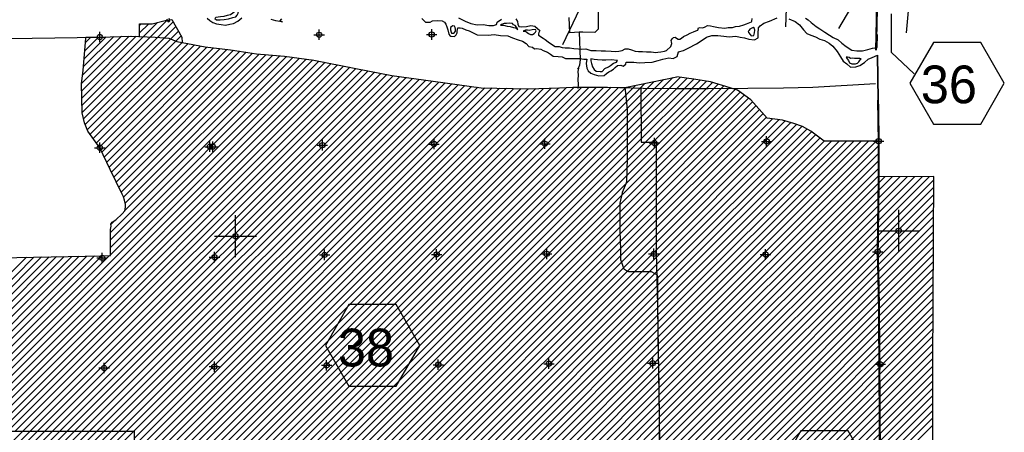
# Model space of a CAD drawing. Extents: x 136693 to 413893, y 707796 to 905796.
# Tile 67 of 70: x 273858 to 320838, y 847415 to 867111. Entities that reach past the tile are written whole.
import ezdxf
from ezdxf.enums import TextEntityAlignment as Align

# ---------------------------------------------------------------- set-up
doc = ezdxf.new("R2010")
doc.units = 0
doc.header["$LTSCALE"] = 2000
doc.header["$PDMODE"] = 34
doc.header["$PDSIZE"] = 250
doc.linetypes.add('PHANTOM', pattern=[0])
doc.layers.get('0').update_dxf_attribs({"linetype": 'CONTINUOUS'})
for name, color, linetype in [('1992WSHEDFILL', 8, 'CONTINUOUS'), ('COUNTY', 15, 'PHANTOM'), ('HEX', 2, 'CONTINUOUS'), ('IMPERIALFILL', 11, 'CONTINUOUS'), ('MAJROADS', 9, 'CONTINUOUS'), ('SEC', 2, 'CONTINUOUS'), ('WATER', 4, 'CONTINUOUS'), ('WSHEDS', 3, 'CONTINUOUS')]:
    doc.layers.add(name, color=color, linetype=linetype)

# ---------------------------------------------------------------- blocks, each defined once
blk = doc.blocks.new('TICK')
at = {"color": 0}
for points in [[(500, 0), (500, 1000)], [(0, 500), (1000, 500)]]:
    blk.add_lwpolyline(points, dxfattribs=at)
blk.add_point((500, 500), dxfattribs=at)
blk = doc.blocks.new('*X')
at = {"color": 0}
for p, q in [((276827, 863372), (280432, 866977)), ((276836, 863027), (280898, 867089)), ((276845, 862683), (281174, 867012)), ((279580, 866479), (280013, 866911)), ((279580, 866832), (279659, 866911)), ((276809, 864062), (279077, 866329)), ((276901, 862385), (281302, 866787)), ((276974, 862105), (281430, 866561)), ((277080, 861857), (281559, 866336)), ((276818, 863716), (279420, 866319)), ((276854, 864459), (278711, 866317)), ((276894, 864853), (278345, 866304)), ((276928, 865241), (277978, 866291)), ((276962, 865629), (277613, 866280)), ((276996, 866016), (277255, 866274)), ((277216, 861640), (281604, 866027)), ((277366, 861436), (281897, 865967)), ((277515, 861232), (282193, 865910)), ((277665, 861028), (282489, 865852)), ((277782, 860792), (282791, 865800)), ((277895, 860551), (283108, 865764)), ((278009, 860311), (283425, 865728)), ((278122, 860071), (283743, 865692)), ((278236, 859831), (284055, 865650)), ((278351, 859593), (284360, 865602)), ((278467, 859355), (284666, 865554)), ((278582, 859117), (284972, 865506)), ((278698, 858879), (285286, 865467)), ((278808, 858636), (285614, 865442)), ((278877, 857998), (286270, 865391)), ((278884, 858358), (285942, 865416)), ((272616, 849969), (287839, 865191)), ((272616, 849615), (288136, 865135)), ((272616, 849262), (288430, 865076)), ((272616, 848908), (288725, 865017)), ((272616, 848554), (289019, 864957)), ((278184, 856597), (286904, 865318)), ((278184, 856243), (287216, 865276)), ((278184, 855890), (287527, 865233)), ((278193, 856959), (286593, 865360)), ((272616, 848201), (289313, 864898)), ((272616, 847847), (289608, 864839)), ((272616, 847494), (289902, 864780)), ((272940, 847464), (290197, 864721)), ((273294, 847464), (290492, 864663)), ((273647, 847464), (290787, 864604)), ((274001, 847464), (291082, 864546)), ((274354, 847464), (291377, 864487)), ((274708, 847464), (291675, 864431)), ((275062, 847464), (291986, 864389)), ((275415, 847464), (292297, 864346)), ((275769, 847464), (292608, 864304)), ((276122, 847464), (292919, 864261)), ((276476, 847464), (293230, 864219)), ((276829, 847464), (293541, 864176)), ((277183, 847464), (293853, 864135)), ((277536, 847464), (294165, 864093)), ((277890, 847464), (294477, 864052)), ((278243, 847464), (294789, 864010)), ((302774, 863509), (303238, 863974)), ((302806, 863188), (303685, 864067)), ((302815, 859662), (307190, 864037)), ((302828, 860028), (306919, 864119)), ((302838, 862867), (304133, 864161)), ((302840, 860394), (306627, 864181)), ((302843, 861811), (305393, 864361)), ((302843, 862165), (305027, 864349)), ((302843, 861458), (305705, 864319)), ((302843, 861104), (306017, 864277)), ((302843, 862518), (304580, 864255)), ((302843, 860751), (306322, 864229)), ((278597, 847464), (295101, 863969)), ((278866, 841370), (301382, 863886)), ((278866, 841016), (301736, 863886)), ((278866, 842430), (300320, 863885)), ((278866, 842077), (300674, 863885)), ((278866, 841723), (301028, 863885)), ((278866, 840662), (302086, 863882)), ((278866, 840309), (302431, 863874)), ((278866, 842784), (299954, 863871)), ((278866, 843137), (299584, 863855)), ((278866, 843491), (299220, 863844)), ((278866, 843844), (298855, 863833)), ((278866, 839955), (302735, 863824)), ((278928, 839663), (302774, 863509)), ((278951, 847464), (295413, 863927)), ((279304, 847464), (295725, 863885)), ((279316, 847123), (296054, 863860)), ((279316, 846769), (296399, 863852)), ((279316, 846416), (296744, 863844)), ((279316, 846062), (297090, 863836)), ((279316, 845708), (297435, 863828)), ((279316, 844648), (298490, 863822)), ((279316, 845355), (297780, 863819)), ((279316, 845001), (298126, 863811)), ((302487, 858273), (307997, 863782)), ((302487, 857920), (308227, 863659)), ((302487, 857566), (308432, 863511)), ((302572, 858712), (307732, 863871)), ((302735, 863824), (302791, 863880)), ((302779, 859272), (307461, 863954)), ((279260, 839642), (302806, 863188)), ((302487, 857212), (308638, 863363)), ((302495, 856866), (308825, 863196)), ((279592, 839620), (302838, 862867)), ((302509, 856527), (308993, 863011)), ((302524, 856189), (309161, 862825)), ((302527, 855838), (309329, 862640)), ((279923, 839598), (302843, 862518)), ((280255, 839577), (302843, 862165)), ((302572, 855529), (309497, 862454)), ((302666, 855270), (309779, 862383)), ((302861, 855111), (310089, 862339)), ((303201, 855098), (310383, 862280)), ((303555, 855098), (310657, 862200)), ((303909, 855098), (310923, 862112)), ((280587, 839555), (302843, 861811)), ((304157, 854993), (311180, 862016)), ((304288, 854770), (311409, 861892)), ((304290, 854419), (311632, 861761)), ((281001, 839615), (302843, 861458)), ((304293, 854068), (311835, 861610)), ((304295, 853717), (312039, 861461)), ((304299, 853367), (312244, 861312)), ((304304, 853018), (312597, 861312)), ((304309, 852670), (312951, 861312)), ((304314, 852321), (313304, 861312)), ((304319, 851973), (313658, 861312)), ((304324, 851625), (314011, 861312)), ((304329, 851276), (314365, 861312)), ((304334, 850928), (314718, 861312)), ((281448, 839709), (302843, 861104)), ((281896, 839803), (302843, 860751)), ((304339, 850579), (314842, 861082)), ((304344, 850231), (314840, 860726)), ((282344, 839898), (302840, 860394)), ((304349, 849882), (314837, 860370)), ((282792, 839992), (302828, 860028)), ((304354, 849534), (314835, 860014)), ((283046, 839893), (302815, 859662)), ((304359, 849185), (314832, 859658)), ((304361, 846359), (317476, 859473)), ((304364, 846715), (317268, 859619)), ((304364, 848837), (315138, 859610)), ((304367, 847071), (316913, 859617)), ((304369, 847427), (316558, 859616)), ((304369, 848488), (315493, 859611)), ((304372, 847783), (316203, 859614)), ((304375, 848140), (315848, 859613)), ((283203, 839696), (302779, 859272)), ((304359, 846002), (317473, 859117)), ((283260, 839400), (302572, 858712)), ((304352, 845289), (317469, 858406)), ((304356, 845646), (317471, 858761)), ((283263, 839049), (302487, 858273)), ((283267, 838699), (302487, 857920)), ((304348, 844932), (317467, 858050)), ((278212, 857333), (278415, 857536)), ((283270, 838349), (302487, 857566)), ((304344, 844574), (317464, 857694)), ((283273, 837998), (302487, 857212)), ((304336, 843859), (317460, 856982)), ((304340, 844216), (317462, 857338)), ((283276, 837648), (302495, 856866)), ((283279, 837298), (302509, 856527)), ((304332, 843501), (317458, 856627)), ((283485, 837150), (302524, 856189)), ((304328, 843144), (317455, 856271)), ((268756, 850351), (274177, 855772)), ((269120, 850362), (274537, 855779)), ((269484, 850372), (274898, 855786)), ((269848, 850383), (275259, 855793)), ((270213, 850394), (275619, 855801)), ((270577, 850405), (275980, 855808)), ((270941, 850415), (276341, 855815)), ((271305, 850426), (276702, 855822)), ((271670, 850437), (277062, 855829)), ((272034, 850447), (277423, 855836)), ((272398, 850458), (277784, 855843)), ((272616, 850322), (278141, 855847)), ((283837, 837148), (302527, 855838)), ((284189, 837146), (302572, 855529)), ((304321, 842429), (317451, 855559)), ((304325, 842786), (317453, 855915)), ((284541, 837145), (302666, 855270)), ((284893, 837143), (302861, 855111)), ((285245, 837142), (303201, 855098)), ((285597, 837140), (303555, 855098)), ((285949, 837139), (303909, 855098)), ((304317, 842071), (317449, 855203)), ((286301, 837137), (304157, 854993)), ((286653, 837135), (304288, 854770)), ((304313, 841714), (317446, 854848)), ((287005, 837134), (304290, 854419)), ((304305, 840999), (317442, 854136)), ((304309, 841356), (317444, 854492)), ((287357, 837132), (304293, 854068)), ((287709, 837131), (304295, 853717)), ((304301, 840641), (317440, 853780)), ((288061, 837129), (304299, 853367)), ((304297, 840284), (317437, 853424)), ((288413, 837128), (304304, 853018)), ((304289, 839569), (317433, 852713)), ((304293, 839926), (317435, 853069)), ((288765, 837126), (304309, 852670)), ((289117, 837124), (304314, 852321)), ((304285, 839211), (317431, 852357)), ((289469, 837123), (304319, 851973)), ((304281, 838853), (317429, 852001)), ((289821, 837121), (304324, 851625)), ((304282, 838502), (317426, 851645)), ((304286, 838152), (317424, 851290)), ((290173, 837120), (304329, 851276)), ((290525, 837118), (304334, 850928)), ((304290, 837802), (317422, 850934)), ((290877, 837117), (304339, 850579)), ((304293, 837452), (317420, 850579)), ((291229, 837115), (304344, 850231)), ((291581, 837114), (304349, 849882)), ((304297, 837102), (317421, 850226)), ((291933, 837112), (304354, 849534)), ((304301, 836752), (317422, 849873)), ((304305, 836402), (317422, 849520)), ((292285, 837110), (304359, 849185)), ((304308, 836053), (317423, 849167)), ((292637, 837109), (304364, 848837)), ((292989, 837107), (304369, 848488)), ((304312, 835703), (317424, 848814)), ((293341, 837106), (304375, 848140)), ((304316, 835353), (317424, 848462)), ((304319, 835003), (317425, 848109)), ((293693, 837104), (304372, 847783)), ((304323, 834653), (317426, 847756)), ((253430, 826894), (274001, 847464)), ((253610, 826720), (274354, 847464)), ((253790, 826546), (274708, 847464)), ((253969, 826372), (275062, 847464)), ((254149, 826199), (275415, 847464)), ((254329, 826025), (275769, 847464)), ((254509, 825851), (276122, 847464)), ((254688, 825677), (276476, 847464)), ((254868, 825503), (276829, 847464)), ((255048, 825329), (277183, 847464)), ((255227, 825156), (277536, 847464)), ((255407, 824982), (277890, 847464)), ((255587, 824808), (278243, 847464)), ((255767, 824634), (278597, 847464)), ((255946, 824460), (278951, 847464)), ((256126, 824286), (279304, 847464)), ((294045, 837103), (304369, 847427))]:
    blk.add_line(p, q, dxfattribs=at)

msp = doc.modelspace()

# ---------------------------------------------------------------- linework, layer by layer
at = {"layer": '1992WSHEDFILL', "color": 0}
msp.add_lwpolyline([(302729, 863867), (305205, 864386)], dxfattribs=at)
at = {"layer": 'COUNTY', "color": 0}
msp.add_line((314814, 863285), (314781, 865425), dxfattribs=at)
at = {"layer": 'COUNTY', "color": 0, "const_width": 100}
for points in [[(314718, 865650), (314791, 868979), (314845, 874341), (314900, 879803), (314888, 885827)], [(314814, 863285), (314844, 861312), (314838, 859025), (314798, 856034), (314832, 854720), (314858, 853404), (314909, 845443), (314914, 840357), (314926, 834835), (314981, 829498), (315070, 824253), (315101, 819200), (315207, 813930), (315236, 808550), (315283, 803247), (315347, 797993), (315435, 792714), (315683, 785859)]]:
    msp.add_lwpolyline(points, dxfattribs=at)
at = {"layer": 'HEX', "color": 0}
for p, q in [((310447, 868110), (310405, 866766)), ((315444, 867385), (315444, 865559)), ((315444, 865559), (316540, 864525))]:
    msp.add_line(p, q, dxfattribs=at)
for points in [[(317463, 866024), (316338, 864075), (317463, 862126), (319713, 862126), (320838, 864075), (319713, 866024)], [(289570, 853509), (288445, 851560), (289570, 849611), (291820, 849611), (292945, 851560), (291820, 853509)], [(311131, 847478), (310006, 845529), (311131, 843580), (313381, 843580), (314506, 845529), (313381, 847478)]]:
    msp.add_lwpolyline(points, close=True, dxfattribs=at)
at = {"layer": 'MAJROADS', "color": 0}
for points in [[(301465, 867989), (301457, 866908), (301463, 866656), (301295, 866507), (300725, 866511), (300557, 866521), (300105, 866491), (300077, 867220)], [(272291, 866201), (277678, 866281), (279156, 866332), (280329, 866274), (280967, 866222), (281351, 866073), (282714, 865809), (283911, 865672), (285158, 865477), (286499, 865373), (287889, 865184), (289897, 864781), (291620, 864439), (293588, 864170), (295882, 863865), (298128, 863811), (299620, 863857), (300249, 863884), (301909, 863887), (303602, 863846), (305152, 863833), (306703, 863827), (308606, 863835), (310308, 863862), (311700, 863892), (314698, 864064)], [(300557, 866521), (300598, 865213), (300571, 864937), (300485, 864753), (300485, 864753)], [(300485, 864753), (300528, 864803), (300493, 864644), (300500, 864468), (300482, 864251), (300505, 864024), (300487, 863823)], [(303494, 863882), (303508, 861259), (304227, 861259), (304233, 857265), (304223, 856000), (304297, 853478), (304328, 850863), (304343, 850679), (304350, 849388), (304375, 848140), (304390, 846841)]]:
    msp.add_lwpolyline(points, dxfattribs=at)
at = {"layer": 'SEC', "color": 0}
for p in [(277678, 866281), (288144, 866392), (293515, 866404), (277683, 861002), (282937, 861049), (283071, 861048), (288300, 861121), (293629, 861176), (298916, 861189), (304144, 861228), (309498, 861299), (314844, 861312), (277789, 855740), (283151, 855778), (288405, 855884), (293751, 855905), (299004, 855935), (304115, 855932), (309444, 855904), (314798, 856034), (288502, 850613), (293831, 850643), (299110, 850690), (304062, 850713), (314920, 850662), (277886, 850486), (283148, 850550)]:
    msp.add_point(p, dxfattribs=at)
at = {"layer": 'WATER', "color": 0}
for points in [[(283163, 867168), (283246, 867100), (283431, 867107), (283607, 867123), (283825, 867146), (284026, 867212), (284169, 867245), (284228, 867328), (284287, 867420), (284304, 867495), (284255, 867562), (284129, 867504), (284027, 867421), (283918, 867338), (283759, 867306), (283591, 867265), (283440, 867250), (283331, 867225), (283214, 867218)], [(294526, 866822), (294476, 866788), (294417, 866730), (294416, 866621), (294440, 866521), (294465, 866462), (294549, 866461), (294599, 866494), (294650, 866569), (294651, 866653), (294643, 866745), (294601, 866796)], [(296805, 866848), (296947, 866847), (297123, 866804), (297265, 866778), (297415, 866743), (297532, 866725), (297624, 866641), (297566, 866750), (297500, 866826), (297425, 866869), (297366, 866936), (297232, 866937), (297090, 866921), (296973, 866922), (296922, 866914), (296847, 866881)], [(297875, 866556), (297984, 866563), (298075, 866496), (298142, 866445), (298225, 866402), (298318, 866410), (298402, 866451), (298477, 866510), (298495, 866585), (298462, 866644), (298311, 866628), (298168, 866595), (298084, 866604), (297984, 866613)], [(308856, 866740), (308764, 866698), (308697, 866657), (308671, 866607), (308646, 866582), (308620, 866565), (308628, 866498), (308712, 866406), (308761, 866347), (308879, 866354), (308913, 866480), (308931, 866614), (308923, 866697)], [(302388, 865159), (302086, 865187), (301827, 865180), (301643, 865181), (301425, 865191), (301266, 865209), (301115, 865235), (301106, 865143), (301139, 865017), (301188, 864858), (301271, 864732), (301362, 864647), (301547, 864637), (301647, 864645), (301774, 864787), (301950, 864861), (302051, 864927), (302186, 865035), (302329, 865084)], [(313294, 865327), (313344, 865243), (313402, 865167), (313451, 865058), (313568, 864999), (313744, 865006), (313836, 865030), (313895, 865105), (313963, 865189), (314014, 865239), (313938, 865256), (313821, 865257), (313695, 865257), (313603, 865275), (313503, 865259), (313428, 865301), (313361, 865318)]]:
    msp.add_lwpolyline(points, close=True, dxfattribs=at)
for points in [[(280863, 867139), (280938, 867004), (281022, 867054), (280989, 867171)], [(282807, 867177), (282932, 867067), (283066, 866983), (283241, 866906), (283475, 866880), (283685, 866853), (283878, 866903), (284062, 866927), (284264, 867034), (284449, 867201)], [(285848, 867134), (286065, 867065), (286266, 867039), (286403, 867005), (286266, 867039), (286367, 867156)], [(293044, 867165), (293136, 867073), (293227, 866988), (293437, 866987), (293554, 867053), (293806, 867068), (294015, 867050), (294132, 866999), (294190, 866899), (294231, 866773), (294281, 866630), (294338, 866420), (294379, 866353), (294429, 866319), (294597, 866310), (294681, 866393), (294724, 866476), (294733, 866569), (294767, 866728), (294876, 866718), (294976, 866701), (295143, 866625), (295302, 866582), (295686, 866387), (296214, 866375), (296499, 866399), (296801, 866363), (297144, 866336), (297369, 866243), (297645, 866157), (297846, 866089), (298030, 865970), (298154, 865836), (298330, 865801), (298422, 865725), (298514, 865733), (298723, 865698), (298840, 865639), (299041, 865562), (299183, 865469), (299316, 865376), (299550, 865350), (299735, 865332), (299902, 865255), (300094, 865263), (300312, 865261), (300580, 865260), (300773, 865233), (300915, 865233), (300889, 865023), (300913, 864797), (300987, 864662), (301112, 864561), (301271, 864493), (301497, 864425), (301748, 864448), (301858, 864540), (301975, 864623), (302059, 864664), (302186, 864747), (302278, 864831), (302379, 864930), (302547, 864946), (302647, 864895), (302774, 864995), (302799, 865079), (302975, 865086), (303168, 865076), (303411, 865058), (303687, 865073), (304031, 865088), (304316, 865170), (304543, 865219), (304828, 865284), (305045, 865266), (305230, 865349), (305290, 865575), (305525, 865640), (305752, 865748), (306147, 865963), (306366, 866104), (306626, 866278), (306878, 866352), (307171, 866351), (307448, 866332), (307716, 866289), (308026, 866320), (308227, 866277), (308444, 866251), (308645, 866174), (308913, 866147), (309098, 866238), (309090, 866448), (309117, 866724), (309185, 866824), (309370, 866940), (309630, 867048), (310000, 867205)], [(294797, 867194), (295106, 867033), (295381, 866931), (295691, 866870), (295967, 866876), (296243, 866841), (296461, 866840), (296604, 866881), (296638, 866998), (296848, 867130)], [(297535, 867159), (297610, 867025), (297625, 866899), (297667, 866790), (297809, 866772), (298035, 866787), (298245, 866828), (298437, 866801), (298570, 866692), (298670, 866591), (298636, 866499), (298611, 866440), (298610, 866365), (298836, 866236), (298936, 866160), (299069, 866051), (299227, 865941), (299402, 865831), (299595, 865838), (299745, 865787), (299888, 865761), (300089, 865768), (300298, 865733), (300515, 865715), (300674, 865697), (300875, 865712), (301109, 865635), (301360, 865642), (301603, 865632), (301812, 865631), (302072, 865612), (302264, 865594), (302449, 865601), (302608, 865642), (302751, 865717), (302885, 865724), (303043, 865665), (303219, 865605), (303378, 865587), (303579, 865586), (303763, 865576), (303989, 865575), (304215, 865548), (304299, 865556), (304449, 865572), (304617, 865612), (304726, 865645), (304929, 865837), (304972, 865979), (304956, 866047), (304939, 866122), (304990, 866197), (305058, 866255), (305141, 866271), (305200, 866229), (305283, 866178), (305350, 866178), (305443, 866228), (305535, 866302), (305703, 866393), (305846, 866468), (306006, 866525), (306115, 866575), (306216, 866608), (306241, 866725), (306317, 866733), (306459, 866723), (306568, 866773), (306669, 866839), (306812, 866821), (306970, 866787), (307205, 866735), (307497, 866700), (307665, 866740), (307866, 866739), (308009, 866780), (308210, 866804), (308403, 866861), (308529, 866919), (308697, 866976), (308772, 867009), (308798, 867043), (308807, 867168)], [(310561, 867159), (310853, 867032), (311070, 866871), (311253, 866619), (311419, 866450), (311603, 866374), (311837, 866289), (312038, 866187), (312255, 866119), (312480, 865983), (312655, 865840), (312863, 865587), (313029, 865343), (313145, 865133), (313320, 864998), (313504, 864846), (313747, 864853), (313948, 864927), (314175, 865060), (314336, 865226), (314537, 865301), (314781, 865425), (314814, 863285)], [(311353, 867185), (311486, 867100), (311619, 866974), (311853, 866788), (312036, 866678), (312270, 866509), (312503, 866374), (312678, 866263), (312904, 866153), (313087, 865993), (313287, 865832), (313562, 865663), (313796, 865620), (314064, 865618), (314333, 865691), (314551, 865749), (314777, 865789), (314791, 866403)]]:
    msp.add_lwpolyline(points, dxfattribs=at)
at = {"layer": 'WSHEDS', "color": 0}
for points in [[(312945, 866698), (314710, 869698), (314824, 875079), (314833, 880539), (314753, 884377), (317268, 886881), (314242, 891842)], [(316178, 866481), (316990, 875489), (316308, 885902)], [(301559, 872560), (301569, 869722), (299764, 865911)], [(267207, 855634), (277788, 855843), (278184, 855848), (278184, 856585), (278196, 857093), (278220, 857250), (278211, 857347), (278272, 857443), (278441, 857552), (278743, 857842), (278876, 857987), (278900, 858157), (278900, 858290), (278852, 858495), (278803, 858652), (278743, 858785), (278175, 859958), (277683, 861002), (277111, 861783), (276942, 862182), (276845, 862666), (276809, 864056), (276881, 864709), (277014, 866220), (277017, 866271), (277678, 866281), (279156, 866332), (279172, 866331), (279580, 866311), (279580, 866911), (280180, 866911), (280796, 867072), (281110, 867125), (281593, 866275), (281604, 866024), (282714, 865809), (283911, 865672), (285158, 865477), (286499, 865373), (287889, 865184), (289897, 864781), (291620, 864439), (293588, 864170), (295882, 863865), (298128, 863811), (299620, 863857), (300249, 863884), (301909, 863887), (302729, 863867)], [(315544, 792781), (315101, 819200), (315188, 824207), (317641, 824237), (317616, 829939), (317428, 846491), (317420, 850662), (317476, 859619), (314832, 859609), (314844, 861312), (312244, 861312), (311919, 861547), (311604, 861782), (311209, 862005), (310797, 862160), (310259, 862315), (309530, 862418), (308743, 863287), (308107, 863745), (307752, 863865), (306814, 864151), (306018, 864277), (305205, 864386)], [(267207, 855634), (267320, 850309), (272616, 850464), (272616, 847464), (279316, 847464), (279316, 844564), (278866, 844367), (278866, 839667), (280686, 839549), (282941, 840024), (283258, 839628), (283281, 837150), (295603, 837096), (304297, 837350)]]:
    msp.add_lwpolyline(points, dxfattribs=at)
msp.add_lwpolyline([(302729, 863867), (302764, 863607, -0.008221), (302764, 863603), (302843, 862819, -0.024922), (302843, 862809), (302843, 860481, -0.008617), (302843, 860478), (302804, 859350, -0.090325), (302797, 859315), (302609, 858865, 0.042023), (302604, 858849), (302490, 858354, 0.056761), (302487, 858331), (302487, 857039, 0.010863), (302487, 857035), (302527, 856129, -0.010863), (302527, 856125), (302527, 855670, 0.087414), (302533, 855636), (302673, 855250, 0.17207), (302715, 855199), (302859, 855112, 0.135933), (302911, 855098), (303516, 855098), (303962, 855098, -0.141269), (304015, 855083), (304240, 854941, -0.255951), (304287, 854857), (304297, 853478, 0.001849), (304297, 853477), (304375, 848141, -0.005494), (304375, 848139), (304355, 845559, -0.000924)], format="xyb", dxfattribs=at)

# ---------------------------------------------------------------- block references
at = {"color": 0, "xscale": 2, "yscale": 2, "zscale": 2}
for p in [(314798, 856034), (283151, 855778)]:
    msp.add_blockref('TICK', p, dxfattribs=at)
at = {"layer": '1992WSHEDFILL', "color": 0}
msp.add_blockref('*X', (0, 0), dxfattribs=at)
msp.add_blockref('*X', (0, 0), dxfattribs=at)
msp.add_blockref('*X', (0, 0), dxfattribs=at)
msp.add_blockref('*X', (0, 0), dxfattribs=at)
msp.add_blockref('*X', (0, 0), dxfattribs=at)
msp.add_blockref('*X', (0, 0), dxfattribs=at)
msp.add_blockref('*X', (0, 0), dxfattribs=at)
msp.add_blockref('*X', (0, 0), dxfattribs=at)
msp.add_blockref('*X', (0, 0), dxfattribs=at)
msp.add_blockref('*X', (0, 0), dxfattribs=at)
at = {"layer": 'IMPERIALFILL', "color": 0}
msp.add_blockref('*X', (0, 0), dxfattribs=at)

# ---------------------------------------------------------------- texts
at = {"layer": 'HEX', "color": 0}
for s, p in [('36', (318193, 863122)), ('38', (290380, 850562))]:
    msp.add_text(s, height=1800, dxfattribs=at).set_placement(p, align=Align.CENTER)

doc.saveas('drawing.dxf')
